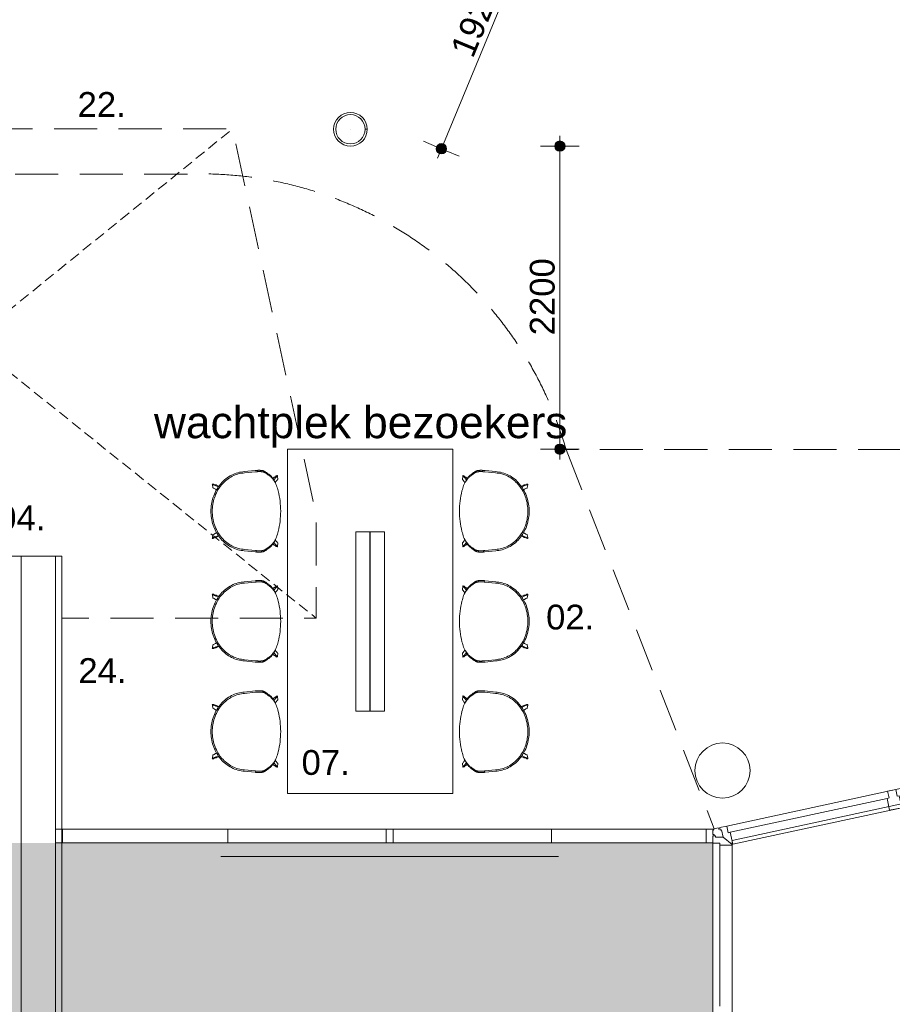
# Model space of a CAD drawing. Header units: millimetres. Extents: x -28656 to 67349, y -24410 to 39654.
# Tile 18 of 146: x 28719 to 35051, y 4265 to 11413. Entities that reach past the tile are written whole.
import ezdxf

# ---------------------------------------------------------------- set-up
doc = ezdxf.new("R2010")
doc.units = ezdxf.units.MM
doc.header["$MEASUREMENT"] = 0
doc.linetypes.add('B0702', pattern=[117.37, 78.119999, -39.250001])
doc.linetypes.add('B0703', pattern=[468.700004, 312.5, -156.200004])
for name, color, linetype in [('0 2D arcering', 7, 'Continuous'), ('00 Bestaand', 7, 'Continuous'), ('43 Vloerafwerking', 7, 'Continuous'), ('New_83 Losse inrichting', 7, 'Continuous'), ('New_83 Losse inrichting 2D arcering', 7, 'Continuous'), ('New_84 Vaste inrichting', 7, 'Continuous'), ('New_84 Vaste inrichting 2D arcering', 7, 'Continuous'), ('New_Info losse inrichting', 7, 'Continuous')]:
    doc.layers.add(name, color=color, linetype=linetype)
doc.styles.add('GENERATED_STYLE_2', font='txt')
doc.dimstyles.new('GENERATED_STYLE__1', dxfattribs={"dimtxt": 179.999995, "dimasz": 142.5, "dimexe": 0.18, "dimexo": 0.0625, "dimgap": 0.09, "dimtad": 1, "dimdec": 0, "dimzin": 0, "dimdsep": 46, "dimtxsty": 'GENERATED_STYLE_2', "dimblk": 'ARROWHEAD_11', "dimblk1": 'ARROWHEAD_11', "dimblk2": 'ARROWHEAD_11', "dimcen": 0.09, "dimse1": 1, "dimse2": 1, "dimclrd": 1, "dimclre": 1, "dimclrt": 2, "dimadec": 1, "dimazin": 0, "dimtfac": 1, "dimtdec": 4, "dimtmove": 0, "dimatfit": 3, "dimfxl": 1, "dimtolj": 1, "dimtzin": 0, "dimarcsym": 0})

# ---------------------------------------------------------------- blocks, each defined once
blk = doc.blocks.new('Hay about a chair 2D')
at = {"layer": 'New_83 Losse inrichting', "color": 9, "linetype": 'Continuous', "lineweight": 0}
for p, q in [((233.2, 499.5), (245.8, 501.8)), ((245.8, 501.8), (258.5, 503.5)), ((258.5, 503.5), (271.3, 504.8)), ((271.3, 504.8), (284.1, 505.6)), ((284.1, 505.6), (296.9, 505.8)), ((296.9, 505.8), (309.7, 505.6)), ((309.7, 505.6), (322.5, 504.8)), ((322.5, 504.8), (335.3, 503.5)), ((335.3, 503.5), (348, 501.8)), ((348, 501.8), (360.6, 499.5)), ((87.7, 425.9), (97.1, 434.3)), ((97.1, 434.3), (111.9, 446.1)), ((99.9, 494.1), (100.5, 496.1)), ((100.2, 488.8), (99.9, 494.1)), ((100.3, 486.9), (100.2, 488.8)), ((101.1, 485.3), (100.3, 486.9)), ((100.5, 496.1), (102, 495.9)), ((105.9, 475.2), (101.1, 485.3)), ((105, 495.3), (102, 495.9)), ((117.1, 438), (102.9, 426.6)), ((105, 495.3), (110.8, 475.4)), ((105, 495.3), (125.8, 491.2)), ((106, 475.1), (105.9, 475.2)), ((106.2, 473.6), (106, 475.1)), ((106.4, 472.1), (106.2, 473.6)), ((106.3, 468.4), (106.4, 470.5)), ((106.3, 468.4), (107.9, 466.3)), ((106.4, 470.5), (106.4, 472.1)), ((114.8, 450.9), (107.9, 466.3)), ((110.8, 475.4), (120.5, 454.7)), ((111.9, 446.1), (115.8, 448.9)), ((114.8, 450.9), (115.8, 448.9)), ((115.8, 448.9), (117.7, 450.1)), ((132.2, 448.6), (117.1, 438)), ((117.7, 450.1), (121.4, 452.7)), ((120.5, 454.7), (121.4, 452.7)), ((121.4, 452.7), (127.4, 456.9)), ((125.8, 491.2), (127.3, 490.9)), ((127.3, 490.9), (128.7, 490.2)), ((127.4, 456.9), (138.2, 463.5)), ((128.7, 490.2), (128.8, 489.1)), ((128.8, 489.1), (131, 482.6)), ((131, 482.6), (137.6, 471.9)), ((142.6, 455.1), (132.2, 448.6)), ((137.6, 471.9), (141, 465.1)), ((138.2, 463.5), (141, 465.1)), ((141, 465.1), (149.3, 469.7)), ((153.3, 461.1), (142.6, 455.1)), ((149.3, 469.7), (160.7, 475.4)), ((164.3, 466.7), (153.3, 461.1)), ((160.7, 475.4), (172.3, 480.7)), ((175.6, 471.8), (164.3, 466.7)), ((172.3, 480.7), (184.1, 485.4)), ((187.1, 476.4), (175.6, 471.8)), ((184.1, 485.4), (196.1, 489.7)), ((198.8, 480.6), (187.1, 476.4)), ((196.1, 489.7), (208.3, 493.5)), ((210.6, 484.3), (198.8, 480.6)), ((208.3, 493.5), (220.7, 496.7)), ((222.7, 487.5), (210.6, 484.3)), ((220.7, 496.7), (233.2, 499.5)), ((234.8, 490.3), (222.7, 487.5)), ((247.1, 492.5), (234.8, 490.3)), ((259.5, 494.2), (247.1, 492.5)), ((271.9, 495.5), (259.5, 494.2)), ((284.4, 496.2), (271.9, 495.5)), ((296.9, 496.5), (284.4, 496.2)), ((309.4, 496.2), (296.9, 496.5)), ((321.9, 495.5), (309.4, 496.2)), ((334.3, 494.2), (321.9, 495.5)), ((346.7, 492.5), (334.3, 494.2)), ((359, 490.3), (346.7, 492.5)), ((371.1, 487.5), (359, 490.3)), ((360.6, 499.5), (373.1, 496.7)), ((383.2, 484.3), (371.1, 487.5)), ((373.1, 496.7), (385.5, 493.5)), ((395, 480.6), (383.2, 484.3)), ((385.5, 493.5), (397.7, 489.7)), ((406.7, 476.4), (395, 480.6)), ((397.7, 489.7), (409.7, 485.4)), ((418.2, 471.8), (406.7, 476.4)), ((409.7, 485.4), (421.5, 480.7)), ((429.5, 466.7), (418.2, 471.8)), ((421.5, 480.7), (433.1, 475.4)), ((440.5, 461.1), (429.5, 466.7)), ((433.1, 475.4), (444.5, 469.7)), ((451.2, 455.1), (440.5, 461.1)), ((444.5, 469.7), (452.8, 465.1)), ((461.6, 448.6), (451.2, 455.1)), ((452.8, 465.1), (456.2, 471.9)), ((452.8, 465.1), (455.6, 463.5)), ((455.6, 463.5), (466.4, 456.9)), ((456.2, 471.9), (462.8, 482.6)), ((476.7, 438), (461.6, 448.6)), ((462.8, 482.6), (465, 489.1)), ((465, 489.1), (465.1, 490.2)), ((465.1, 490.2), (466.5, 490.9)), ((466.4, 456.9), (472.4, 452.7)), ((466.5, 490.9), (468, 491.2)), ((488.8, 495.3), (468, 491.2)), ((472.4, 452.7), (473.3, 454.7)), ((472.4, 452.7), (476.1, 450.1)), ((473.3, 454.7), (483, 475.4)), ((476.1, 450.1), (478, 448.9)), ((490.9, 426.6), (476.7, 438)), ((478, 448.9), (479, 450.9)), ((478, 448.9), (481.9, 446.1)), ((485.9, 466.3), (479, 450.9)), ((481.9, 446.1), (496.7, 434.3)), ((483, 475.4), (488.8, 495.3)), ((487.5, 468.4), (485.9, 466.3)), ((487.6, 473.6), (487.4, 472.1)), ((487.4, 472.1), (487.4, 470.5)), ((487.4, 470.5), (487.5, 468.4)), ((487.8, 475.1), (487.6, 473.6)), ((487.9, 475.2), (487.8, 475.1)), ((492.7, 485.3), (487.9, 475.2)), ((488.8, 495.3), (491.8, 495.9)), ((491.8, 495.9), (493.3, 496.1)), ((493.5, 486.9), (492.7, 485.3)), ((493.3, 496.1), (493.9, 494.1)), ((493.3, 496.1), (493.9, 493.4)), ((493.6, 488.8), (493.5, 486.9)), ((493.6, 488.8), (493.9, 493.4)), ((493.9, 494.1), (493.9, 493.4)), ((496.7, 434.3), (506.1, 425.9)), ((35.3, 356.6), (41.3, 367.5)), ((41.3, 367.5), (47.7, 378.1)), ((49.2, 362), (43.6, 351.6)), ((47.7, 378.1), (54.8, 388.4)), ((55.5, 372.2), (49.2, 362)), ((54.8, 388.4), (62.3, 398.3)), ((62.2, 382.1), (55.5, 372.2)), ((69.4, 391.7), (62.2, 382.1)), ((62.3, 398.3), (70.3, 407.9)), ((77.1, 401), (69.4, 391.7)), ((70.3, 407.9), (78.8, 417.1)), ((85.3, 409.9), (77.1, 401)), ((78.8, 417.1), (87.7, 425.9)), ((93.9, 418.4), (85.3, 409.9)), ((102.9, 426.6), (93.9, 418.4)), ((499.9, 418.4), (490.9, 426.6)), ((508.5, 409.9), (499.9, 418.4)), ((506.1, 425.9), (515, 417.1)), ((516.7, 401), (508.5, 409.9)), ((515, 417.1), (523.5, 407.9)), ((524.4, 391.7), (516.7, 401)), ((523.5, 407.9), (531.5, 398.3)), ((531.6, 382.1), (524.4, 391.7)), ((531.5, 398.3), (539.1, 388.4)), ((538.3, 372.2), (531.6, 382.1)), ((544.6, 362), (538.3, 372.2)), ((539.1, 388.4), (546.1, 378.1)), ((550.2, 351.6), (544.6, 362)), ((546.1, 378.1), (552.6, 367.5)), ((552.6, 367.5), (558.5, 356.6)), ((10.8, 274.8), (12.4, 286.8)), ((12.4, 286.8), (14.6, 298.9)), ((14.6, 298.9), (17.5, 310.8)), ((17.5, 310.8), (21.1, 322.6)), ((21.1, 322.6), (25.2, 334.1)), ((23.8, 296), (21.7, 284.4)), ((26.6, 307.4), (23.8, 296)), ((25.2, 334.1), (30, 345.5)), ((30, 318.7), (26.6, 307.4)), ((30, 345.5), (35.3, 356.6)), ((33.9, 329.9), (30, 318.7)), ((38.5, 340.8), (33.9, 329.9)), ((43.6, 351.6), (38.5, 340.8)), ((555.3, 340.8), (550.2, 351.6)), ((559.9, 329.9), (555.3, 340.8)), ((558.5, 356.6), (563.8, 345.5)), ((563.8, 318.7), (559.9, 329.9)), ((563.8, 345.5), (568.6, 334.1)), ((567.2, 307.4), (563.8, 318.7)), ((570, 296), (567.2, 307.4)), ((568.6, 334.1), (572.7, 322.6)), ((572.1, 284.4), (570, 296)), ((572.7, 322.6), (576.3, 310.8)), ((576.3, 310.8), (579.2, 298.9)), ((579.2, 298.9), (581.4, 286.8)), ((581.4, 286.8), (583, 274.8)), ((1.8, 185.7), (9.7, 264)), ((9.7, 264), (10.8, 274.8)), ((11.1, 183.7), (19.1, 262.1)), ((20.2, 272.7), (19.1, 262.1)), ((21.7, 284.4), (20.2, 272.7)), ((573.6, 272.7), (572.1, 284.4)), ((574.7, 262.1), (573.6, 272.7)), ((582.7, 183.1), (574.7, 262.1)), ((583, 274.8), (584.1, 264)), ((592.1, 185.1), (584.1, 264)), ((0, 160), (0.1, 161.8)), ((0, 158.3), (0, 160)), ((0, 156.6), (0, 158.3)), ((0, 155), (0, 156.6)), ((0, 153.3), (0, 155)), ((0, 151.7), (0, 153.3)), ((0.1, 150.1), (0, 151.7)), ((0.1, 163.6), (0.2, 165.4)), ((0.1, 161.8), (0.1, 163.6)), ((0.2, 148.5), (0.1, 150.1)), ((0.2, 165.4), (0.3, 167.2)), ((0.2, 147), (0.2, 148.5)), ((0.3, 145.5), (0.2, 147)), ((0.3, 167.2), (0.4, 169)), ((0.4, 144.1), (0.3, 145.5)), ((0.4, 169), (0.5, 170.8)), ((0.5, 142.7), (0.4, 144.1)), ((0.5, 170.8), (0.7, 172.7)), ((0.7, 172.7), (0.8, 174.5)), ((0.8, 174.5), (0.9, 176.4)), ((0.9, 176.4), (1.1, 178.2)), ((1.1, 178.2), (1.3, 180.1)), ((1.3, 180.1), (1.4, 181.9)), ((1.4, 181.9), (1.6, 183.8)), ((1.6, 183.8), (1.8, 185.7)), ((9.4, 159.8), (9.3, 158)), ((9.3, 158), (9.3, 156.3)), ((9.3, 156.3), (9.3, 154.6)), ((9.3, 154.6), (9.3, 153)), ((9.3, 153), (9.3, 151.3)), ((9.3, 151.3), (9.3, 149.7)), ((9.3, 149.7), (9.4, 148.1)), ((9.5, 161.5), (9.4, 159.8)), ((9.4, 148.1), (9.5, 146.5)), ((9.6, 165.1), (9.5, 163.3)), ((9.5, 163.3), (9.5, 161.5)), ((9.5, 146.5), (9.5, 144.9)), ((9.5, 144.9), (9.6, 143.5)), ((9.7, 167), (9.6, 165.1)), ((9.6, 143.5), (9.7, 142.1)), ((9.8, 168.8), (9.7, 167)), ((10, 170.6), (9.8, 168.8)), ((10.1, 172.5), (10, 170.6)), ((10.3, 174.3), (10.1, 172.5)), ((10.4, 176.2), (10.3, 174.3)), ((10.6, 178), (10.4, 176.2)), ((10.8, 179.9), (10.6, 178)), ((10.9, 181.8), (10.8, 179.9)), ((11.1, 183.7), (10.9, 181.8)), ((582.9, 180.9), (582.7, 183.1)), ((583.2, 178.8), (582.9, 180.9)), ((583.3, 176.6), (583.2, 178.8)), ((583.5, 174.5), (583.3, 176.6)), ((583.7, 172.4), (583.5, 174.5)), ((583.9, 170.2), (583.7, 172.4)), ((584, 168), (583.9, 170.2)), ((584.2, 165.7), (584, 168)), ((584.1, 142.6), (584.2, 144.5)), ((584.3, 163.4), (584.2, 165.7)), ((584.2, 144.5), (584.3, 146.5)), ((584.4, 161.2), (584.3, 163.4)), ((584.3, 146.5), (584.4, 148.5)), ((584.4, 159), (584.4, 161.2)), ((584.5, 156.9), (584.4, 159)), ((584.4, 148.5), (584.5, 150.5)), ((584.5, 154.7), (584.5, 156.9)), ((584.5, 152.6), (584.5, 154.7)), ((584.5, 150.5), (584.5, 152.6)), ((592.1, 185.1), (592.3, 182.9)), ((592.3, 182.9), (592.5, 180.8)), ((592.5, 180.8), (592.7, 178.6)), ((592.7, 178.6), (592.8, 176.5)), ((592.8, 176.5), (593, 174.4)), ((593, 174.4), (593.2, 172.3)), ((593.2, 172.3), (593.3, 170)), ((593.3, 170), (593.5, 167.7)), ((593.4, 144.6), (593.3, 142.7)), ((593.5, 146.5), (593.4, 144.6)), ((593.5, 167.7), (593.6, 165.5)), ((593.6, 148.5), (593.5, 146.5)), ((593.6, 165.5), (593.7, 163.3)), ((593.7, 150.5), (593.6, 148.5)), ((593.7, 163.3), (593.7, 161.1)), ((593.7, 161.1), (593.8, 158.9)), ((593.8, 152.6), (593.7, 150.5)), ((593.8, 158.9), (593.8, 156.7)), ((593.8, 156.7), (593.8, 154.6)), ((593.8, 154.6), (593.8, 152.6)), ((0.7, 141.4), (0.5, 142.7)), ((0.8, 140), (0.7, 141.4)), ((1, 138.7), (0.8, 140)), ((1.1, 137.4), (1, 138.7)), ((1.3, 136.1), (1.1, 137.4)), ((1.7, 133.9), (1.3, 136.1)), ((2.1, 131.7), (1.7, 133.9)), ((2.5, 129.6), (2.1, 131.7)), ((3.1, 127.6), (2.5, 129.6)), ((3.5, 125.9), (3.1, 127.6)), ((4.1, 124.2), (3.5, 125.9)), ((4.6, 122.7), (4.1, 124.2)), ((5.2, 121.2), (4.6, 122.7)), ((5.8, 119.8), (5.2, 121.2)), ((6.4, 118.6), (5.8, 119.8)), ((7, 117.4), (6.4, 118.6)), ((7.7, 116.2), (7, 117.4)), ((8.3, 115.1), (7.7, 116.2)), ((9, 114.1), (8.3, 115.1)), ((9.6, 113.1), (9, 114.1)), ((10.3, 112.1), (9.6, 113.1)), ((9.7, 142.1), (9.8, 140.7)), ((9.8, 140.7), (10, 139.3)), ((10, 139.3), (10.1, 138)), ((10.1, 138), (10.3, 136.7)), ((10.3, 136.7), (10.4, 135.4)), ((10.3, 112.1), (16.5, 102.9)), ((10.4, 135.4), (10.6, 134.1)), ((10.6, 134.1), (11, 131.9)), ((11, 131.9), (11.4, 129.7)), ((11.4, 129.7), (11.8, 127.6)), ((11.8, 127.6), (12.4, 125.7)), ((12.4, 125.7), (12.8, 123.9)), ((12.8, 123.9), (13.4, 122.3)), ((13.4, 122.3), (13.9, 120.7)), ((13.9, 120.7), (14.5, 119.2)), ((14.5, 119.2), (15.1, 117.9)), ((15.1, 117.9), (15.7, 116.6)), ((15.7, 116.6), (16.4, 115.5)), ((16.4, 115.5), (17, 114.3)), ((16.5, 102.9), (22.4, 94.5)), ((17, 114.3), (17.6, 113.2)), ((17.6, 113.2), (18.3, 112.2)), ((18.3, 112.2), (18.9, 111.2)), ((18.9, 111.2), (19.6, 110.2)), ((25.8, 101.2), (19.6, 110.2)), ((22.4, 94.5), (28.5, 86)), ((31.7, 92.9), (25.8, 101.2)), ((28.5, 86), (30, 84)), ((30, 84), (33.1, 80)), ((37.9, 84.6), (31.7, 92.9)), ((33.1, 80), (36.4, 75.9)), ((36.4, 75.9), (40.3, 71.7)), ((39.3, 82.7), (37.9, 84.6)), ((42.3, 78.9), (39.3, 82.7)), ((40.3, 71.7), (44.9, 67.4)), ((45.5, 75), (42.3, 78.9)), ((49, 70.9), (45.5, 75)), ((548.4, 75), (544.8, 70.9)), ((551.5, 78.9), (548.4, 75)), ((548.9, 67.4), (553.5, 71.7)), ((554.5, 82.7), (551.5, 78.9)), ((553.5, 71.7), (557.4, 75.9)), ((560.3, 90.5), (554.5, 82.7)), ((557.4, 75.9), (560.7, 80)), ((566.1, 98.5), (560.3, 90.5)), ((560.7, 80), (563.8, 84)), ((563.8, 84), (569.7, 92)), ((571.9, 106.8), (566.1, 98.5)), ((569.7, 92), (575.5, 100.2)), ((574.2, 110.3), (571.9, 106.8)), ((574.2, 110.3), (575, 111.4)), ((575, 111.4), (575.8, 112.6)), ((575.5, 100.2), (581.2, 108.6)), ((575.8, 112.6), (576.5, 113.9)), ((576.5, 113.9), (577.3, 115.2)), ((577.3, 115.2), (577.7, 116)), ((577.7, 116), (578.1, 116.7)), ((578.1, 116.7), (578.5, 117.5)), ((578.5, 117.5), (578.9, 118.4)), ((578.9, 118.4), (579.3, 119.3)), ((579.3, 119.3), (579.9, 120.8)), ((579.9, 120.8), (580.5, 122.4)), ((580.5, 122.4), (580.9, 123.7)), ((580.9, 123.7), (581.3, 125.1)), ((581.2, 108.6), (583.6, 112.2)), ((581.3, 125.1), (581.7, 126.5)), ((581.7, 126.5), (582, 128)), ((582, 128), (582.5, 130.1)), ((582.5, 130.1), (582.9, 132.3)), ((582.9, 132.3), (583.3, 134.7)), ((583.3, 134.7), (583.6, 137.1)), ((583.6, 137.1), (583.8, 138.9)), ((584.3, 113.3), (583.6, 112.2)), ((583.8, 138.9), (584, 140.7)), ((584, 140.7), (584.1, 142.6)), ((585.1, 114.5), (584.3, 113.3)), ((585.9, 115.8), (585.1, 114.5)), ((586.6, 117.1), (585.9, 115.8)), ((587, 117.9), (586.6, 117.1)), ((587.4, 118.7), (587, 117.9)), ((587.8, 119.5), (587.4, 118.7)), ((588.2, 120.3), (587.8, 119.5)), ((588.6, 121.3), (588.2, 120.3)), ((589.2, 122.8), (588.6, 121.3)), ((589.8, 124.4), (589.2, 122.8)), ((590.2, 125.7), (589.8, 124.4)), ((590.6, 127), (590.2, 125.7)), ((591, 128.5), (590.6, 127)), ((591.3, 129.9), (591, 128.5)), ((591.8, 132.1), (591.3, 129.9)), ((592.2, 134.3), (591.8, 132.1)), ((592.6, 136.7), (592.2, 134.3)), ((592.9, 139.1), (592.6, 136.7)), ((593.1, 140.9), (592.9, 139.1)), ((593.3, 142.7), (593.1, 140.9)), ((38.4, 25.7), (38.8, 27.2)), ((38.6, 24.3), (38.4, 25.7)), ((40.2, 24), (38.6, 24.3)), ((40.3, 31.7), (38.8, 27.2)), ((41.8, 23.9), (40.2, 24)), ((40.3, 31.7), (40.9, 33.2)), ((40.9, 33.2), (42, 34.3)), ((53.1, 35.5), (41.8, 23.9)), ((41.8, 23.9), (66.4, 21.8)), ((42, 34.3), (44, 35.9)), ((44, 35.9), (44.5, 36.3)), ((44.5, 36.3), (45.6, 37.4)), ((44.9, 67.4), (50.2, 63)), ((45.6, 37.4), (46.7, 38.6)), ((46.7, 38.6), (47.7, 39.9)), ((47.7, 39.9), (48.5, 41.2)), ((48.5, 41.2), (49.3, 42.6)), ((53.1, 66.6), (49, 70.9)), ((49.3, 42.6), (49.9, 43.9)), ((49.9, 43.9), (50.5, 45.3)), ((50.2, 63), (56.2, 58.5)), ((50.5, 45.3), (50.9, 46.7)), ((50.9, 46.7), (51.3, 48.7)), ((51.3, 48.7), (52.9, 49.6)), ((52.9, 49.6), (60.3, 55.8)), ((57.8, 62.1), (53.1, 66.6)), ((53.1, 35.5), (67.9, 47.8)), ((56.2, 58.5), (60.3, 55.8)), ((63.1, 57.4), (57.8, 62.1)), ((60.3, 55.8), (62.9, 54.1)), ((62.9, 54.1), (64.8, 53)), ((69, 52.6), (63.1, 57.4)), ((64.8, 53), (70.2, 49.8)), ((67.6, 22.6), (66.4, 21.8)), ((67.6, 22.6), (71.3, 26.6)), ((67.9, 47.8), (70.2, 49.8)), ((75.7, 47.7), (69, 52.6)), ((70.2, 49.8), (70.4, 49.6)), ((70.4, 49.6), (78.5, 45.3)), ((71.3, 26.6), (79.7, 32)), ((71.4, 58.4), (71.5, 58.4)), ((83, 43), (75.7, 47.7)), ((78.5, 45.3), (83, 43)), ((79.7, 32), (89.3, 39.4)), ((89.3, 39.4), (83, 43)), ((91.1, 38.4), (89.3, 39.4)), ((99.9, 34.2), (91.1, 38.4)), ((109.2, 30.3), (99.9, 34.2)), ((119, 26.8), (109.2, 30.3)), ((129.2, 23.7), (119, 26.8)), ((139.5, 20.9), (129.2, 23.7)), ((149.8, 18.2), (139.5, 20.9)), ((167.8, 13.9), (149.8, 18.2)), ((186, 10.2), (167.8, 13.9)), ((204.3, 7.1), (186, 10.2)), ((222.7, 4.6), (204.3, 7.1)), ((241.2, 2.6), (222.7, 4.6)), ((259.7, 1.1), (241.2, 2.6)), ((278.3, 0.3), (259.7, 1.1)), ((296.9, 0), (278.3, 0.3)), ((315.5, 0.3), (296.9, 0)), ((334.1, 1.1), (315.5, 0.3)), ((352.6, 2.6), (334.1, 1.1)), ((371.1, 4.6), (352.6, 2.6)), ((389.5, 7.1), (371.1, 4.6)), ((407.8, 10.2), (389.5, 7.1)), ((426, 13.9), (407.8, 10.2)), ((444, 18.2), (426, 13.9)), ((454.3, 20.9), (444, 18.2)), ((464.7, 23.7), (454.3, 20.9)), ((474.8, 26.8), (464.7, 23.7)), ((484.6, 30.3), (474.8, 26.8)), ((493.9, 34.2), (484.6, 30.3)), ((502.7, 38.4), (493.9, 34.2)), ((510.8, 43), (502.7, 38.4)), ((502.7, 38.4), (504.5, 39.4)), ((504.5, 39.4), (515.3, 45.3)), ((504.5, 39.4), (514.1, 32)), ((518.1, 47.7), (510.8, 43)), ((514.1, 32), (522.5, 26.6)), ((515.3, 45.3), (523.4, 49.6)), ((524.8, 52.6), (518.1, 47.7)), ((526.2, 22.6), (522.5, 26.6)), ((523.4, 49.6), (523.6, 49.8)), ((523.6, 49.8), (529, 53)), ((523.6, 49.8), (525.9, 47.8)), ((530.7, 57.4), (524.8, 52.6)), ((525.9, 47.8), (540.7, 35.5)), ((527.4, 21.8), (526.2, 22.6)), ((552, 23.9), (527.4, 21.8)), ((529, 53), (530.9, 54.1)), ((536, 62.1), (530.7, 57.4)), ((530.9, 54.1), (533.5, 55.8)), ((533.5, 55.8), (537.6, 58.5)), ((533.5, 55.8), (540.9, 49.6)), ((540.7, 66.6), (536, 62.1)), ((537.6, 58.5), (543.6, 63)), ((544.8, 70.9), (540.7, 66.6)), ((552, 23.9), (540.7, 35.5)), ((540.9, 49.6), (542.5, 48.7)), ((542.5, 48.7), (542.9, 46.7)), ((542.9, 46.7), (543.3, 45.3)), ((543.3, 45.3), (543.9, 43.9)), ((543.6, 63), (548.9, 67.4)), ((543.9, 43.9), (544.5, 42.6)), ((544.5, 42.6), (545.3, 41.2)), ((545.3, 41.2), (546.1, 39.9)), ((546.1, 39.9), (547.1, 38.6)), ((547.1, 38.6), (548.2, 37.4)), ((548.2, 37.4), (549.3, 36.3)), ((549.3, 36.3), (549.8, 35.9)), ((549.8, 35.9), (551.8, 34.3)), ((551.8, 34.3), (552.9, 33.2)), ((553.6, 24), (552, 23.9)), ((552.9, 33.2), (553.5, 31.7)), ((553.5, 31.7), (555.5, 25.7)), ((555.2, 24.3), (553.6, 24)), ((555.5, 25.7), (555.2, 24.3))]:
    blk.add_line(p, q, dxfattribs=at)
blk = doc.blocks.new('*D299')
at = {"layer": 'New_84 Vaste inrichting 2D arcering', "linetype": 'Continuous', "lineweight": 0}
for points in [[(32601.8, 10495), (32604.7, 10480.7), (32612.8, 10468.5), (32625, 10460.4), (32639.3, 10457.5), (32653.7, 10460.4), (32665.8, 10468.5), (32674, 10480.7), (32676.8, 10495), (32674, 10509.4), (32665.8, 10521.6), (32653.7, 10529.7), (32639.3, 10532.5), (32625, 10529.7), (32612.8, 10521.6), (32604.7, 10509.4)], [(32601.8, 8294.7), (32604.7, 8280.4), (32612.8, 8268.2), (32625, 8260.1), (32639.3, 8257.2), (32653.7, 8260.1), (32665.8, 8268.2), (32674, 8280.4), (32676.8, 8294.7), (32674, 8309.1), (32665.8, 8321.2), (32653.7, 8329.4), (32639.3, 8332.2), (32625, 8329.4), (32612.8, 8321.2), (32604.7, 8309.1)]]:
    blk.add_hatch(color=1, dxfattribs=at).paths.add_polyline_path(points)
at = {"layer": 'New_84 Vaste inrichting', "color": 1, "linetype": 'Continuous', "lineweight": 0}
for p, q in [((32639.3, 10532.5), (32639.3, 10570)), ((32601.8, 10495), (32498.7, 10495)), ((32639.3, 8332.2), (32639.3, 10457.5)), ((32779.9, 10495), (32676.8, 10495)), ((32601.8, 8294.7), (32498.7, 8294.7)), ((32779.9, 8294.7), (32676.8, 8294.7)), ((32639.3, 8219.7), (32639.3, 8257.2))]:
    blk.add_line(p, q, dxfattribs=at)
for centre in [(32639.3, 10495), (32639.3, 8294.7)]:
    blk.add_circle(centre, 37.5, dxfattribs=at)
at = {"layer": 'New_84 Vaste inrichting', "color": 2, "lineweight": 0, "insert": (32603.3, 9121.7), "char_height": 180, "attachment_point": 7, "rotation": 90, "style": 'GENERATED_STYLE_2'}
blk.add_mtext('\\A1;{\\pql;\\fArial|b0|i0|c0|p38;2200}', dxfattribs=at)
blk = doc.blocks.new('ARROWHEAD_11')
at = {"color": 0, "linetype": 'Continuous', "lineweight": 0}
blk.add_line((0, 0), (-1, 0), dxfattribs=at)
at = {"color": 0, "linetype": 'Continuous', "lineweight": 0, "const_width": 0.25, "flags": 128}
blk.add_lwpolyline([(-0.125, 0, 1), (0.125, 0, 1)], format="xyb", close=True, dxfattribs=at)
blk = doc.blocks.new('*D300')
at = {"layer": 'New_84 Vaste inrichting 2D arcering', "linetype": 'Continuous', "lineweight": 0}
for points in [[(32476.9, 12249.9), (32479.8, 12235.5), (32487.9, 12223.4), (32500.1, 12215.2), (32514.4, 12212.4), (32528.8, 12215.2), (32540.9, 12223.4), (32549.1, 12235.5), (32551.9, 12249.9), (32549.1, 12264.2), (32540.9, 12276.4), (32528.8, 12284.5), (32514.4, 12287.4), (32500.1, 12284.5), (32487.9, 12276.4), (32479.8, 12264.2)], [(31741.2, 10476), (31744.1, 10461.6), (31752.2, 10449.5), (31764.4, 10441.3), (31778.7, 10438.5), (31793.1, 10441.3), (31805.3, 10449.5), (31813.4, 10461.6), (31816.2, 10476), (31813.4, 10490.3), (31805.3, 10502.5), (31793.1, 10510.6), (31778.7, 10513.5), (31764.4, 10510.6), (31752.2, 10502.5), (31744.1, 10490.3)]]:
    blk.add_hatch(color=1, dxfattribs=at).paths.add_polyline_path(points)
at = {"layer": 'New_84 Vaste inrichting', "color": 1, "linetype": 'Continuous', "lineweight": 0}
for p, q in [((32479.8, 12264.2), (32384.5, 12303.7)), ((32528.8, 12284.5), (32543.2, 12319.2)), ((32644.3, 12196), (32549.1, 12235.5)), ((31793.1, 10510.6), (32500.1, 12215.2)), ((31744.1, 10490.3), (31648.8, 10529.9)), ((31750, 10406.7), (31764.4, 10441.3)), ((31908.6, 10422.1), (31813.4, 10461.6))]:
    blk.add_line(p, q, dxfattribs=at)
for centre in [(32514.4, 12249.9), (31778.7, 10476)]:
    blk.add_circle(centre, 37.5, dxfattribs=at)
at = {"layer": 'New_84 Vaste inrichting', "color": 2, "lineweight": 0, "insert": (32008.7, 11124.4), "char_height": 180, "attachment_point": 7, "rotation": 67.47481, "style": 'GENERATED_STYLE_2'}
blk.add_mtext('\\A1;{\\pql;\\fArial|b0|i0|c0|p38;1920}', dxfattribs=at)

msp = doc.modelspace()

# ---------------------------------------------------------------- hatches: boundary and pattern name
at = {"layer": '0 2D arcering', "linetype": 'Continuous', "lineweight": 0}
h = msp.add_hatch(dxfattribs=at)
h.set_pattern_fill('155_Kunststeen_0001', color=9, style=0, pattern_type=2)
h.set_pattern_definition([(45, (0, 0), (-183.8478, 183.8478), []), (45, (-91.92, 91.92), (-183.8478, 183.8478), [195, -65])])
h.paths.add_polyline_path([(2224.6, -7836.9), (4703.9, -7836.9), (4703.9, -24110.3), (10173.4, -24110.3), (10173.4, -22030.3), (16189.6, -22030.3), (16189.6, -18710.3), (17537.1, -18710.3), (17537.1, -842.7), (28580.9, -842.7), (28580.9, 1037.3), (33749.4, 1037.3), (33749.4, 5435.8), (28580.9, 5435.8), (28580.9, 6419.7), (28580.9, 7309.7), (23318.9, 7309.7), (23318.9, 6419.7), (13378.9, 6419.7), (13378.9, 7192.8), (8308.9, 7192.8), (8308.9, 7439.4), (8308.9, 7557.3), (5678.9, 7557.3), (5678.9, 7439.4), (2224.6, 7439.4)])

# ---------------------------------------------------------------- linework, layer by layer
at = {"layer": '00 Bestaand', "color": 3, "linetype": 'Continuous', "lineweight": 0}
for p, q in [((31118.9, 10617.3), (31118.9, 10617.2)), ((29023.9, 7517.3), (28978.9, 7517.3)), ((29023.9, 1011.3), (29023.9, 7517.3))]:
    msp.add_line(p, q, dxfattribs=at)
at = {"layer": '00 Bestaand', "color": 1, "linetype": 'Continuous', "lineweight": 0}
for p, q in [((33849.2, 5559.6), (38136.9, 6487.9)), ((33893.3, 5426.9), (38151.6, 6348.9)), ((35013.1, 5760.4), (33874.5, 5513.9)), ((33749.4, 1715.8), (33749.4, 5435.8)), ((33822.7, 5478.8), (33888.4, 5425.8)), ((33799.4, 5420.8), (33799.4, 4250.8)), ((33888.4, 1730.8), (33888.4, 5420.8))]:
    msp.add_line(p, q, dxfattribs=at)
at = {"layer": '00 Bestaand', "color": 9, "linetype": 'Continuous', "lineweight": 0}
for p, q in [((34018.9, 5962.3), (34018.9, 5962.2)), ((33818.9, 5762.3), (33818.9, 5762.2)), ((33818.9, 5762.3), (33818.9, 5762.2)), ((33759.4, 5537.7), (28978.9, 5537.7)), ((29029.4, 5437.7), (29029.4, 5537.7)), ((30229.4, 5437.7), (30229.4, 5537.7)), ((31378.9, 5437.7), (31378.9, 5537.7)), ((31429.4, 5437.7), (31429.4, 5537.7)), ((32578.9, 5437.7), (32578.9, 5537.7)), ((33699.4, 5437.7), (33699.4, 5537.7)), ((28978.9, 5437.7), (33749.4, 5437.7)), ((32629.4, 5337.7), (30178.9, 5337.7))]:
    msp.add_line(p, q, dxfattribs=at)
at = {"layer": '00 Bestaand', "color": 1, "linetype": 'B0703', "lineweight": 0, "flags": 128}
msp.add_lwpolyline([(45180, 11359.9), (22639.6, 15951.5), (22639.6, 14776.5, -0.150834), (12379.4, 13705), (12379.4, 10292.3), (29943.9, 10292.3, -0.343583), (32683.8, 8292.1), (37809.7, 8291.9), (37379.8, 10309.3), (44966, 10309.3)], format="xyb", close=True, dxfattribs=at)
at = {"layer": '00 Bestaand', "color": 3, "linetype": 'Continuous', "lineweight": 0, "flags": 128}
for points in [[(31241.2, 10617.3, 1), (30996.7, 10617.3, 1), (31241.2, 10617.3), (31225.2, 10617.3, -1), (31012.7, 10617.3, -1), (31225.2, 10617.3)], [(33818.9, 6162.3, -1), (33818.9, 5762.3, -1)]]:
    msp.add_lwpolyline(points, format="xyb", close=True, dxfattribs=at)
at = {"layer": '00 Bestaand', "color": 2, "linetype": 'Continuous', "lineweight": 0, "flags": 128}
for points in [[(31241.2, 10617.3, 1), (30996.7, 10617.3, 1), (31241.2, 10617.3), (31225.2, 10617.3, -1), (31012.7, 10617.3, -1), (31225.2, 10617.3)], [(33818.9, 6162.3, -1), (33818.9, 5762.3, -1)]]:
    msp.add_lwpolyline(points, format="xyb", close=True, dxfattribs=at)
for points in [[(31241.2, 10617.3, 1), (30996.7, 10617.3)], [(30996.7, 10617.3, 1), (31241.2, 10617.3)]]:
    msp.add_lwpolyline(points, format="xyb", dxfattribs=at)
at = {"layer": '00 Bestaand', "color": 1, "linetype": 'B0703', "lineweight": 0, "flags": 128}
msp.add_lwpolyline([(32683.8, 8292.1), (33759.4, 5540.1)], dxfattribs=at)
at = {"layer": '00 Bestaand', "color": 2, "linetype": 'Continuous', "lineweight": 0, "flags": 128}
for points in [[(28853.9, 1011.3), (28728.9, 1011.3), (28728.9, 7517.3), (28853.9, 7517.3)], [(28853.9, 1011.3), (28978.9, 1011.3), (28978.9, 7517.3), (28853.9, 7517.3)]]:
    msp.add_lwpolyline(points, dxfattribs=at)
at = {"layer": '00 Bestaand', "color": 3, "linetype": 'Continuous', "lineweight": 0, "flags": 128}
for points in [[(28853.9, 1011.3), (28728.9, 1011.3), (28728.9, 7517.3), (28853.9, 7517.3)], [(28853.9, 1011.3), (28978.9, 1011.3), (28978.9, 7517.3), (28853.9, 7517.3)]]:
    msp.add_lwpolyline(points, dxfattribs=at)
at = {"layer": '00 Bestaand', "color": 9, "linetype": 'Continuous', "lineweight": 0, "flags": 128}
msp.add_lwpolyline([(38232.7, 6395.5), (38797.2, 3788.3), (38526.5, 3729.7), (39118.3, 1032.1), (33888.4, 1081.2), (33888.4, 1274.7), (33973.6, 1340.7), (34018.9, 1462.3), (33960.3, 1605.9), (33887.3, 1657.1), (33888.6, 5454.9)], close=True, dxfattribs=at)
at = {"layer": '00 Bestaand', "color": 1, "linetype": 'Continuous', "lineweight": 0, "flags": 128}
msp.add_lwpolyline([(35119.9, 5692.5), (35031.9, 5673.4), (35013.1, 5760.4), (35027.7, 5763.6), (35017.2, 5812.4), (35075.8, 5825.1), (35086.4, 5776.3), (35101, 5779.5)], close=True, dxfattribs=at)
for points in [[(33800.5, 5538.8), (33790.7, 5536.7), (33788.6, 5546.4), (33759.4, 5540.1), (33749.4, 5527.7), (33749.4, 5497.8), (33759.4, 5497.8), (33759.4, 5487.8)], [(33888.4, 5425.8), (33893.3, 5426.9), (33874.5, 5513.9), (33859.8, 5510.7), (33849.2, 5559.6), (33798.4, 5548.6), (33802.5, 5529.5), (33811.3, 5531.4), (33822.7, 5478.8)], [(33888.4, 5425.8), (33888.4, 5420.8), (33799.4, 5420.8), (33799.4, 5435.8), (33749.4, 5435.8), (33749.4, 5487.8), (33768.9, 5487.8), (33768.9, 5478.8), (33822.7, 5478.8)]]:
    msp.add_lwpolyline(points, dxfattribs=at)
at = {"layer": '43 Vloerafwerking', "color": 1, "linetype": 'B0702', "lineweight": 0}
for p, q in [((26443.9, 7519.7), (30264, 10619.7)), ((26443.9, 10619.7), (30870.7, 7067.6))]:
    msp.add_line(p, q, dxfattribs=at)
at = {"layer": '43 Vloerafwerking', "color": 1, "linetype": 'B0703', "lineweight": 0, "flags": 128}
msp.add_lwpolyline([(26443.9, 7519.7), (26443.9, 10619.7), (30264, 10619.7), (30870.7, 7817.6), (30870.7, 7067.6), (29023.9, 7067.6), (29023.9, 7517.3)], close=True, dxfattribs=at)
at = {"layer": 'New_83 Losse inrichting 2D arcering', "color": 2, "linetype": 'Continuous', "lineweight": 0, "flags": 128}
msp.add_lwpolyline([(30661.4, 8294.7), (31861.4, 8294.7), (31861.4, 5794.7), (30661.4, 5794.7)], close=True, dxfattribs=at)
at = {"layer": 'New_84 Vaste inrichting', "color": 9, "linetype": 'Continuous', "lineweight": 0, "flags": 128}
for points in [[(31157.2, 6393.6), (31157.2, 7694.4), (31260.3, 7694.4), (31260.3, 6393.6)], [(31262.7, 6393.6), (31262.7, 7694.4), (31365.8, 7694.4), (31365.8, 6393.6)]]:
    msp.add_lwpolyline(points, close=True, dxfattribs=at)

# ---------------------------------------------------------------- block references
at = {"layer": 'New_83 Losse inrichting', "color": 1, "linetype": 'Continuous', "lineweight": 0, "xscale": -1, "zscale": 1000}
for p, rotation in [((30612.7, 8141.6), 90), ((31910.1, 6747.8), 270), ((31910.1, 5947.8), 270)]:
    msp.add_blockref('Hay about a chair 2D', p, dxfattribs=dict(at, rotation=rotation))
at = {"layer": 'New_83 Losse inrichting', "color": 1, "linetype": 'Continuous', "lineweight": 0, "zscale": 1000}
for p, rotation in [((31910.1, 8141.6), 270), ((30612.7, 6747.8), 90), ((30612.7, 5947.8), 90)]:
    msp.add_blockref('Hay about a chair 2D', p, dxfattribs=dict(at, rotation=rotation))

# ---------------------------------------------------------------- texts
at = {"layer": 'New_Info losse inrichting', "color": 2, "linetype": 'Continuous', "lineweight": 0, "attachment_point": 7, "style": 'GENERATED_STYLE_2'}
for s, insert, char_height in [('\\A1;{\\pql;\\fArial|b0|i0|c0|p38;22.}', (29139.2, 10707.3), 180), ('\\A1;{\\pql;\\fArial|b0|i0|c0|p38;wachtplek bezoekers}', (29693.2, 8305.5), 230), ('\\A1;{\\pql;\\fArial|b0|i0|c0|p38;04.}', (28555.9, 7704), 180), ('\\A1;{\\pql;\\fArial|b0|i0|c0|p38;02.}', (32538.8, 6983.7), 180), ('\\A1;{\\pql;\\fArial|b0|i0|c0|p38;24.}', (29144.9, 6597.8), 180), ('\\A1;{\\pql;\\fArial|b0|i0|c0|p38;07.}', (30764.5, 5928.3), 180)]:
    msp.add_mtext(s, dxfattribs=dict(at, insert=insert, char_height=char_height))

# ---------------------------------------------------------------- dimensions: what is measured, and where the dimension line sits
at = {"layer": 'New_84 Vaste inrichting', "color": 1, "linetype": 'Continuous', "lineweight": 0}
for base, p1, p2, angle, picture, middle, turn in [((32514.4, 12249.9), (31165.7, 10730.2), (31901.4, 12504.1), 67.47481, '*D300', (32030.7, 11412.4), 67.47481), ((32639.3, 10495), (31861.4, 8294.7), (31118.9, 10495), 90, '*D299', (32513.3, 9396.1), 90)]:
    dim = msp.add_linear_dim(base=base, p1=p1, p2=p2, angle=angle, dimstyle='GENERATED_STYLE__1', dxfattribs=at)
    dim.commit()
    dim.dimension.update_dxf_attribs({"geometry": picture, "text_midpoint": middle, "dimtype": 160, "text_rotation": turn})

doc.saveas('drawing.dxf')
